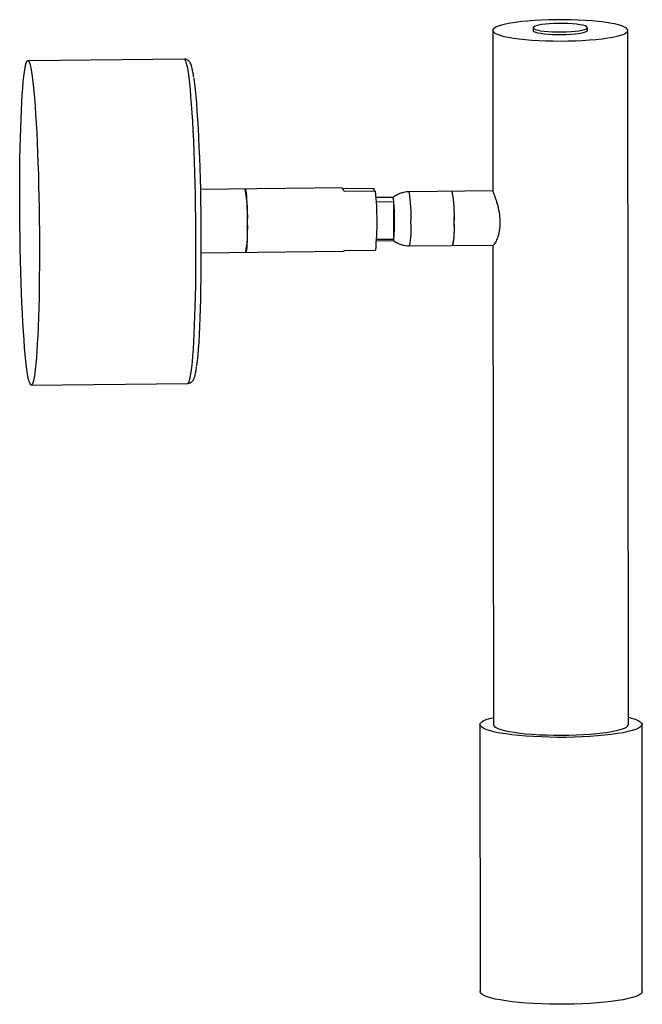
# Model space of a CAD drawing. Header units: millimetres. Extents: x -277 to -162, y -292 to -110.
import ezdxf

# ---------------------------------------------------------------- set-up
doc = ezdxf.new("R2010")
doc.units = ezdxf.units.MM

msp = doc.modelspace()

# ---------------------------------------------------------------- linework, layer by layer
at = {"color": 7, "linetype": 'Continuous', "lineweight": 25}
for p, q in [((-189.21, -112.13), (-189.18, -141.85)), ((-181.71, -111.63), (-181.71, -112.12)), ((-171.71, -112.11), (-171.71, -111.62)), ((-164.09, -240.47), (-164.21, -112.1)), ((-246.25, -117.41), (-275.19, -117.72)), ((-217.05, -141.25), (-243.29, -141.53)), ((-216.84, -141.38), (-211.13, -141.32)), ((-216.84, -141.61), (-216.84, -141.38)), ((-210.89, -141.86), (-216.6, -141.92)), ((-211.13, -141.87), (-211.13, -141.32)), ((-189.18, -141.81), (-204.68, -141.97)), ((-207.66, -143), (-210.78, -143.04)), ((-207.51, -143.84), (-210.73, -143.88)), ((-207.49, -150.71), (-207.51, -143.84)), ((-210.7, -151.04), (-207.58, -151)), ((-210.68, -150.74), (-207.49, -150.71)), ((-216.57, -152.82), (-210.86, -152.76)), ((-204.58, -151.97), (-189.06, -151.81)), ((-189.18, -151.81), (-189.09, -240.49)), ((-243.17, -153.23), (-216.92, -152.95)), ((-274.56, -177.71), (-245.61, -177.41)), ((-191.59, -240.49), (-191.54, -289.86)), ((-161.54, -289.83), (-161.59, -240.46))]:
    msp.add_line(p, q, dxfattribs=at)
at = {"color": 7, "linetype": 'Continuous', "lineweight": 25, "flags": 128}
for points in [[(-177.47, -110.14), (-178.84, -110.17), (-180.18, -110.22), (-181.48, -110.29), (-182.73, -110.39), (-183.9, -110.5), (-184.98, -110.64), (-185.96, -110.79), (-186.83, -110.96), (-187.57, -111.15), (-188.19, -111.34), (-188.66, -111.55), (-189, -111.76), (-189.18, -111.98), (-189.21, -112.19), (-189.08, -112.41), (-188.81, -112.62), (-188.39, -112.83), (-187.83, -113.03), (-187.14, -113.22), (-186.32, -113.39), (-185.38, -113.55), (-184.33, -113.69), (-183.2, -113.81), (-181.98, -113.91), (-180.7, -113.99), (-179.38, -114.05), (-178.02, -114.08), (-176.64, -114.09), (-175.27, -114.08), (-173.91, -114.04), (-172.59, -113.98), (-171.31, -113.89), (-170.11, -113.79), (-168.98, -113.66), (-167.95, -113.52), (-167.02, -113.35), (-166.21, -113.18), (-165.53, -112.99), (-164.98, -112.79), (-164.58, -112.58), (-164.32, -112.36), (-164.22, -112.15), (-164.26, -111.93), (-164.46, -111.71), (-164.81, -111.5), (-165.3, -111.3), (-165.92, -111.11), (-166.68, -110.93), (-167.57, -110.76), (-168.56, -110.61), (-169.65, -110.48), (-170.83, -110.37), (-172.08, -110.27), (-173.38, -110.21), (-174.73, -110.16), (-176.1, -110.14), (-177.47, -110.14)], [(-177.02, -110.83), (-177.88, -110.85), (-178.71, -110.9), (-179.47, -110.96), (-180.16, -111.05), (-180.73, -111.15), (-181.19, -111.27), (-181.51, -111.4), (-181.68, -111.54), (-181.7, -111.67), (-181.58, -111.81), (-181.3, -111.94), (-180.88, -112.06), (-180.34, -112.17), (-179.69, -112.26), (-178.95, -112.33), (-178.13, -112.38), (-177.28, -112.41), (-176.41, -112.41), (-175.55, -112.39), (-174.72, -112.35), (-173.95, -112.28), (-173.27, -112.19), (-172.7, -112.09), (-172.24, -111.97), (-171.92, -111.84), (-171.75, -111.71), (-171.72, -111.57), (-171.85, -111.43), (-172.13, -111.3), (-172.54, -111.18), (-173.09, -111.07), (-173.74, -110.98), (-174.48, -110.91), (-175.29, -110.86), (-176.15, -110.84), (-177.02, -110.83)], [(-181.71, -112.12), (-181.7, -112.17), (-181.58, -112.3), (-181.3, -112.44), (-180.88, -112.56), (-180.34, -112.66), (-179.69, -112.75), (-178.95, -112.83), (-178.13, -112.88), (-177.28, -112.9), (-176.41, -112.9), (-175.55, -112.88), (-174.72, -112.84), (-173.95, -112.77), (-173.27, -112.69), (-172.69, -112.58), (-172.24, -112.46), (-171.92, -112.34), (-171.75, -112.2), (-171.71, -112.11)], [(-276.7, -144.01), (-276.7, -141.89), (-276.7, -139.81), (-276.68, -137.76), (-276.65, -135.77), (-276.62, -133.84), (-276.57, -131.98), (-276.52, -130.19), (-276.46, -128.5), (-276.39, -126.91), (-276.32, -125.42), (-276.23, -124.04), (-276.14, -122.79), (-276.04, -121.66), (-275.94, -120.67), (-275.83, -119.81), (-275.72, -119.1), (-275.6, -118.53), (-275.48, -118.11), (-275.35, -117.84), (-275.23, -117.72), (-275.1, -117.76), (-274.97, -117.95), (-274.84, -118.29), (-274.71, -118.78), (-274.58, -119.41), (-274.45, -120.2), (-274.32, -121.12), (-274.2, -122.18), (-274.08, -123.36), (-273.97, -124.68), (-273.86, -126.11), (-273.75, -127.65), (-273.65, -129.29), (-273.56, -131.02), (-273.47, -132.84), (-273.39, -134.74), (-273.32, -136.7), (-273.25, -138.72), (-273.2, -140.79), (-273.15, -142.89), (-273.11, -145.01), (-273.08, -147.15), (-273.06, -149.29), (-273.05, -151.42), (-273.05, -153.54), (-273.06, -155.62), (-273.07, -157.67), (-273.1, -159.66), (-273.13, -161.59), (-273.18, -163.45), (-273.23, -165.24), (-273.29, -166.93), (-273.36, -168.52), (-273.44, -170.01), (-273.52, -171.39), (-273.61, -172.64), (-273.71, -173.77), (-273.81, -174.76), (-273.92, -175.62), (-274.03, -176.33), (-274.15, -176.9), (-274.27, -177.32), (-274.4, -177.59), (-274.53, -177.71), (-274.65, -177.67), (-274.78, -177.48), (-274.91, -177.14), (-275.05, -176.65), (-275.17, -176.01), (-275.3, -175.23), (-275.43, -174.31), (-275.55, -173.25), (-275.67, -172.06), (-275.79, -170.75), (-275.9, -169.32), (-276, -167.78), (-276.1, -166.14), (-276.2, -164.41), (-276.28, -162.59), (-276.36, -160.69), (-276.43, -158.73), (-276.5, -156.71), (-276.55, -154.64), (-276.6, -152.54), (-276.64, -150.42), (-276.67, -148.28), (-276.69, -146.14), (-276.7, -144.01)], [(-244.5, -120.91), (-244.48, -121.05), (-244.36, -121.99), (-244.24, -123.07), (-244.13, -124.27), (-244.02, -125.59), (-243.91, -127.03), (-243.81, -128.57), (-243.71, -130.21), (-243.62, -131.94), (-243.54, -133.75), (-243.47, -135.63), (-243.4, -137.58), (-243.34, -139.57), (-243.29, -141.61), (-243.25, -143.67), (-243.21, -145.76), (-243.19, -147.85), (-243.17, -149.94), (-243.17, -152.02), (-243.17, -154.07), (-243.18, -156.09), (-243.2, -158.06), (-243.23, -159.98), (-243.27, -161.83), (-243.32, -163.61), (-243.37, -165.3), (-243.44, -166.9), (-243.51, -168.4), (-243.59, -169.79), (-243.68, -171.06), (-243.77, -172.21), (-243.87, -173.23), (-243.97, -174.11), (-243.98, -174.17)], [(-235.01, -141.44), (-235.01, -141.44), (-234.95, -141.53), (-234.89, -141.77), (-234.84, -142.15), (-234.78, -142.67), (-234.74, -143.3), (-234.69, -144.04), (-234.66, -144.87), (-234.63, -145.75), (-234.61, -146.68), (-234.6, -147.62), (-234.59, -148.55), (-234.6, -149.45), (-234.62, -150.29), (-234.64, -151.06), (-234.67, -151.73), (-234.71, -152.28), (-234.76, -152.71), (-234.81, -152.99), (-234.87, -153.13), (-234.89, -153.14)], [(-175.68, -242.85), (-177.2, -242.85), (-178.71, -242.83), (-180.2, -242.78), (-181.65, -242.72), (-183.06, -242.63), (-184.39, -242.51), (-185.65, -242.38), (-186.81, -242.22), (-187.87, -242.05), (-188.81, -241.87), (-189.63, -241.66), (-190.31, -241.45), (-190.86, -241.23), (-191.25, -240.99), (-191.5, -240.76), (-191.59, -240.52), (-191.53, -240.28), (-191.31, -240.04), (-190.95, -239.8), (-190.43, -239.58), (-189.78, -239.36), (-189.09, -239.18)], [(-164.09, -239.15), (-163.55, -239.29), (-162.87, -239.51), (-162.32, -239.73), (-161.93, -239.96), (-161.68, -240.2), (-161.59, -240.44), (-161.65, -240.68), (-161.87, -240.92), (-162.23, -241.15), (-162.75, -241.38), (-163.4, -241.6), (-164.19, -241.8), (-165.11, -241.99), (-166.14, -242.17), (-167.29, -242.33), (-168.53, -242.47), (-169.85, -242.59), (-171.24, -242.69), (-172.68, -242.77), (-174.17, -242.82), (-175.68, -242.85)], [(-189.09, -240.49), (-189.08, -240.56), (-188.96, -240.77), (-188.69, -240.99), (-188.27, -241.19), (-187.71, -241.39), (-187.01, -241.58), (-186.19, -241.75), (-185.25, -241.91), (-184.21, -242.05), (-183.07, -242.18), (-181.86, -242.28), (-180.58, -242.36), (-179.25, -242.41), (-177.89, -242.45), (-176.52, -242.46), (-175.14, -242.44), (-173.79, -242.4), (-172.46, -242.34), (-171.19, -242.26), (-169.98, -242.15), (-168.86, -242.02), (-167.82, -241.88), (-166.89, -241.72), (-166.09, -241.54), (-165.4, -241.35), (-164.86, -241.15), (-164.45, -240.94), (-164.2, -240.73), (-164.09, -240.51), (-164.09, -240.47)], [(-175.63, -292.22), (-177.15, -292.22), (-178.66, -292.2), (-180.15, -292.16), (-181.61, -292.09), (-183.01, -292), (-184.35, -291.88), (-185.6, -291.75), (-186.76, -291.59), (-187.82, -291.42), (-188.77, -291.24), (-189.58, -291.03), (-190.27, -290.82), (-190.81, -290.6), (-191.2, -290.36), (-191.45, -290.13), (-191.54, -289.89), (-191.54, -289.86)], [(-161.54, -289.83), (-161.6, -290.05), (-161.82, -290.29), (-162.19, -290.52), (-162.7, -290.75), (-163.35, -290.97), (-164.14, -291.17), (-165.06, -291.37), (-166.1, -291.54), (-167.24, -291.7), (-168.48, -291.84), (-169.8, -291.96), (-171.19, -292.06), (-172.63, -292.14), (-174.12, -292.19), (-175.63, -292.22)]]:
    msp.add_lwpolyline(points, dxfattribs=at)
at = {"color": 8, "linetype": 'Continuous', "lineweight": 25, "flags": 128}
msp.add_lwpolyline([(-245.61, -177.41), (-245.58, -177.4), (-245.45, -177.28), (-245.33, -177.02), (-245.21, -176.6), (-245.09, -176.03), (-244.98, -175.31), (-244.87, -174.46), (-244.76, -173.46), (-244.67, -172.33), (-244.57, -171.08), (-244.49, -169.7), (-244.41, -168.22), (-244.35, -166.62), (-244.28, -164.93), (-244.23, -163.15), (-244.19, -161.29), (-244.15, -159.35), (-244.13, -157.36), (-244.11, -155.31), (-244.1, -153.23), (-244.11, -151.12), (-244.12, -148.98), (-244.14, -146.84), (-244.17, -144.7), (-244.21, -142.58), (-244.25, -140.48), (-244.31, -138.41), (-244.37, -136.4), (-244.44, -134.43), (-244.52, -132.54), (-244.61, -130.72), (-244.7, -128.98), (-244.8, -127.34), (-244.91, -125.8), (-245.02, -124.37), (-245.14, -123.06), (-245.26, -121.87), (-245.38, -120.81), (-245.5, -119.89), (-245.63, -119.11), (-245.76, -118.47), (-245.89, -117.98), (-246.02, -117.64), (-246.15, -117.45), (-246.25, -117.41)], dxfattribs=at)
at = {"color": 7, "linetype": 'Continuous', "lineweight": 25}
for centre, radius, start, end in [((-261.45, -146.49), 26.92, 356.1895, 10.8102), ((-266.42, -147.44), 55.82, 354.5343, 5.7332), ((-204.63, -146.97), 5, 90.6067, 127.5541), ((-220.58, -146.24), 24.27, 356.8699, 10.3296), ((-221.5, -146.32), 25.2, 356.9237, 10.142), ((-209.15, -143.71), 1.64, 355.471, 25.5943), ((-251.74, -147.38), 44.37, 355.6977, 4.5699), ((-253.96, -149.55), 19.4, 349.3257, 3.7455), ((-212.77, -148.78), 16.47, 349.1221, 4.2204), ((-211.92, -148.86), 15.63, 348.8263, 4.3365), ((-204.63, -146.97), 5, 233.6592, 270.6067), ((-207.94, -150.73), 0.45, 323.4771, 3.6868)]:
    msp.add_arc(centre, radius, start, end, dxfattribs=at)
at = {"color": 8, "linetype": 'Continuous', "lineweight": 25}
for centre, radius, start, end in [((-228.56, -146.32), 24.27, 356.8699, 10.3296), ((-219.2, -148.95), 14.93, 348.3375, 5.005)]:
    msp.add_arc(centre, radius, start, end, dxfattribs=at)
at = {"color": 7, "linetype": 'Continuous', "lineweight": 25}
for points, knots in [([(-244.51, -120.79), (-244.53, -120.64), (-244.6, -120.19), (-244.71, -119.59), (-244.85, -118.96), (-244.99, -118.49), (-245.13, -118.15), (-245.3, -117.89), (-245.5, -117.67), (-245.78, -117.5), (-246.05, -117.4), (-246.21, -117.42), (-246.25, -117.42)], [0, 0, 0, 0, 0.088625, 0.251847, 0.418164, 0.591578, 0.717746, 0.807657, 0.870876, 0.92849, 0.983927, 1, 1, 1, 1]), ([(-216.6, -141.92), (-216.76, -141.73), (-217.07, -141.34), (-217.05, -141.29), (-217.05, -141.26)], [0, 0, 0, 0, 0.514078, 1, 1, 1, 1]), ([(-189.06, -151.76), (-189.01, -151.75), (-188.89, -151.73), (-188.52, -151.11), (-188.17, -150.22), (-187.95, -149.27), (-187.84, -148.5), (-187.8, -147.68), (-187.83, -146.61), (-188.03, -145.29), (-188.36, -144.09), (-188.63, -143.26), (-188.83, -142.71), (-189, -142.27), (-189.15, -141.9), (-189.16, -141.86), (-189.17, -141.85)], [0, 0, 0, 0, 0.073979, 0.174852, 0.282357, 0.336914, 0.393254, 0.444454, 0.497326, 0.595146, 0.696986, 0.751067, 0.806709, 0.860651, 0.916377, 1, 1, 1, 1]), ([(-216.92, -152.94), (-216.92, -152.94), (-216.89, -152.99), (-216.72, -152.9), (-216.57, -152.82)], [0, 0, 0, 0, 0.066758, 1, 1, 1, 1]), ([(-245.61, -177.39), (-245.58, -177.4), (-245.42, -177.41), (-245.15, -177.31), (-244.88, -177.14), (-244.7, -176.94), (-244.56, -176.72), (-244.43, -176.44), (-244.3, -176.05), (-244.18, -175.51), (-244.07, -174.93), (-244.01, -174.48), (-243.99, -174.3)], [0, 0, 0, 0, 0.014824, 0.075968, 0.135547, 0.199172, 0.275324, 0.377573, 0.535075, 0.713604, 0.883267, 1, 1, 1, 1])]:
    msp.add_open_spline(points, degree=3, knots=knots, dxfattribs=at)

doc.saveas('drawing.dxf')
